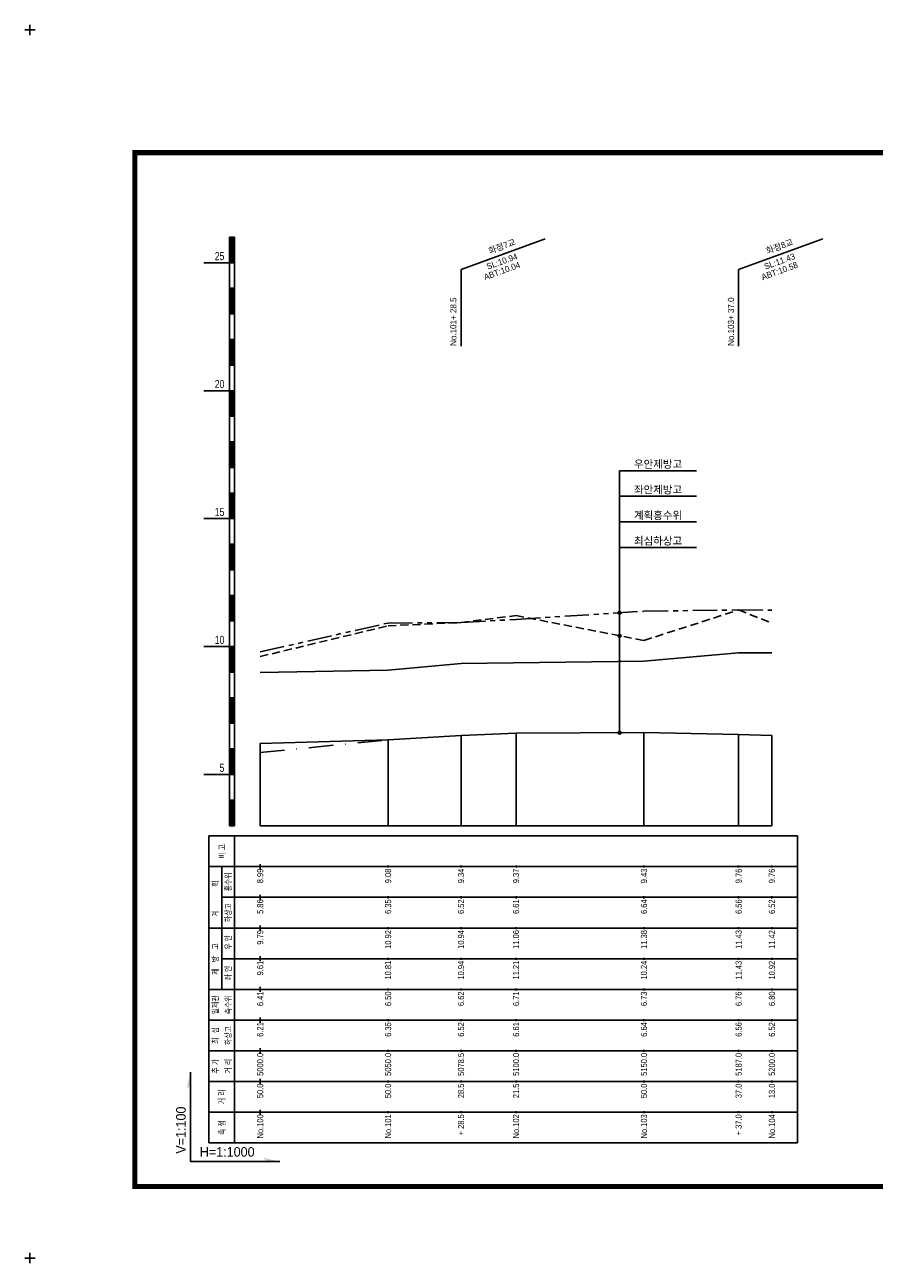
# Model space of a CAD drawing. Header units: metres. Extents: x -2 to 1691, y -14 to 5352.
# Tile 21 of 23: x -2 to 330, y 4786 to 5270. Entities that reach past the tile are written whole.
import ezdxf
from ezdxf.enums import TextEntityAlignment as Align

# ---------------------------------------------------------------- set-up
doc = ezdxf.new("R2010")
doc.units = ezdxf.units.M
doc.header["$LTSCALE"] = 5
for name, pattern in [('CENTER', [50.8, 31.75, -6.35, 6.35, -6.35]), ('DASHDOT2', [12.7, 6.35, -3.175, 0, -3.175]), ('DASHED', [19.05, 12.7, -6.35]), ('PHANTOMX2', [127, 63.5, -12.7, 12.7, -12.7, 12.7, -12.7])]:
    doc.linetypes.add(name, pattern=pattern)
for name, color, linetype in [('BOX', 6, 'CONTINUOUS'), ('DT1', 3, 'CONTINUOUS'), ('FORM', 7, 'CONTINUOUS'), ('LT1', 4, 'CONTINUOUS'), ('ST1', 7, 'CONTINUOUS'), ('계획하상', 6, 'CONTINUOUS'), ('계획홍수위', 6, 'CONTINUOUS'), ('우안제방고', 3, 'CONTINUOUS'), ('좌안제방고', 2, 'CONTINUOUS')]:
    doc.layers.add(name, color=color, linetype=linetype)
doc.styles.get("Standard").update_dxf_attribs({"font": 'Gulim.ttf', "width": 0.8})
doc.styles.add('굴림', font='Gulim.ttf')

msp = doc.modelspace()

# ---------------------------------------------------------------- hatches: boundary and pattern name
at = {"layer": 'LT1', "linetype": 'Continuous'}
h = msp.add_hatch(color=2, dxfattribs=at)
edge = h.paths.add_edge_path()
edge.add_arc((230.5, 5040.19), 0.549, 0, 360)
h = msp.add_hatch(color=2, dxfattribs=at)
edge = h.paths.add_edge_path()
edge.add_arc((230.5, 5031.24), 0.549, 0, 360)
h = msp.add_hatch(color=2, dxfattribs=at)
edge = h.paths.add_edge_path()
edge.add_arc((230.5, 5021.18), 0.549, 0, 360)
h = msp.add_hatch(color=2, dxfattribs=at)
edge = h.paths.add_edge_path()
edge.add_arc((230.5, 4993.34), 0.549, 0, 360)

# ---------------------------------------------------------------- linework, layer by layer
at = {"layer": 'BOX', "color": 6, "linetype": 'Continuous', "const_width": 2}
msp.add_lwpolyline([(41, 4816), (619, 4816), (619, 5220), (41, 5220)], close=True, dxfattribs=at)
at = {"layer": 'FORM', "color": 7}
for q in [(62.76, 4860.64), (97.64, 4825.76)]:
    msp.add_line((62.76, 4825.76), q, dxfattribs=at)
for points in [[(62.76, 4860.64), (61.26, 4854.14), (62.76, 4855.64)], [(97.64, 4825.76), (91.14, 4827.26), (92.64, 4825.76)]]:
    msp.add_solid(points, dxfattribs=at)
at = {"layer": 'LT1', "linetype": 'Continuous'}
for p, q in [((78, 4957), (78, 5187)), ((78, 5187), (80, 5187)), ((78.5, 5186.8), (78.5, 5177.2)), ((79, 5186.8), (79, 5177.2)), ((79.5, 5186.8), (79.5, 5177.2)), ((80, 4957), (80, 5187)), ((168.5, 5174.4), (201.39, 5186.37)), ((277, 5174.4), (309.89, 5186.37)), ((68, 5177), (78, 5177)), ((78, 5177), (80, 5177)), ((168.5, 5144.4), (168.5, 5174.4)), ((277, 5144.4), (277, 5174.4)), ((78, 5167), (80, 5167)), ((78.5, 5166.8), (78.5, 5157.2)), ((79, 5166.8), (79, 5157.2)), ((79.5, 5166.8), (79.5, 5157.2)), ((78, 5157), (80, 5157)), ((78, 5147), (80, 5147)), ((78.5, 5146.8), (78.5, 5137.2)), ((79, 5146.8), (79, 5137.2)), ((79.5, 5146.8), (79.5, 5137.2)), ((78, 5137), (80, 5137)), ((68, 5127), (78, 5127)), ((78, 5127), (80, 5127)), ((78.5, 5126.8), (78.5, 5117.2)), ((79, 5126.8), (79, 5117.2)), ((79.5, 5126.8), (79.5, 5117.2)), ((78, 5117), (80, 5117)), ((78, 5107), (80, 5107)), ((78.5, 5106.8), (78.5, 5097.2)), ((79, 5106.8), (79, 5097.2)), ((79.5, 5106.8), (79.5, 5097.2)), ((78, 5097), (80, 5097)), ((78, 5087), (80, 5087)), ((78.5, 5086.8), (78.5, 5077.2)), ((79, 5086.8), (79, 5077.2)), ((79.5, 5086.8), (79.5, 5077.2)), ((68, 5077), (78, 5077)), ((78, 5077), (80, 5077)), ((78, 5067), (80, 5067)), ((78.5, 5066.8), (78.5, 5057.2)), ((79, 5066.8), (79, 5057.2)), ((79.5, 5066.8), (79.5, 5057.2)), ((78, 5057), (80, 5057)), ((78, 5047), (80, 5047)), ((78.5, 5046.8), (78.5, 5037.2)), ((79, 5046.8), (79, 5037.2)), ((79.5, 5046.8), (79.5, 5037.2)), ((78, 5037), (80, 5037)), ((68, 5027), (78, 5027)), ((78, 5027), (80, 5027)), ((78.5, 5026.8), (78.5, 5017.2)), ((79, 5026.8), (79, 5017.2)), ((79.5, 5026.8), (79.5, 5017.2)), ((78, 5017), (80, 5017)), ((78, 5007), (80, 5007)), ((78.5, 5006.8), (78.5, 4997.2)), ((79, 5006.8), (79, 4997.2)), ((79.5, 5006.8), (79.5, 4997.2)), ((78, 4997), (80, 4997)), ((140, 4957), (140, 4990.5)), ((168.5, 4957), (168.5, 4992.2)), ((190, 4957), (190, 4993.1)), ((240, 4957), (240, 4993.4)), ((277, 4957), (277, 4992.6)), ((290, 4957), (290, 4992.2)), ((78, 4987), (80, 4987)), ((78.5, 4986.8), (78.5, 4977.2)), ((79, 4986.8), (79, 4977.2)), ((79.5, 4986.8), (79.5, 4977.2)), ((90, 4957), (90, 4989.1)), ((68, 4977), (78, 4977)), ((78, 4977), (80, 4977)), ((78, 4967), (80, 4967)), ((78.5, 4966.8), (78.5, 4957.2)), ((79, 4966.8), (79, 4957.2)), ((79.5, 4966.8), (79.5, 4957.2)), ((78, 4957), (80, 4957)), ((90, 4957), (290, 4957)), ((90, 4940), (90, 4942)), ((140, 4940.6), (140, 4941.4)), ((168.5, 4940.6), (168.5, 4941.4)), ((190, 4940.6), (190, 4941.4)), ((240, 4940.6), (240, 4941.4)), ((277, 4940.6), (277, 4941.4)), ((290, 4940.6), (290, 4941.4)), ((90, 4928), (90, 4930)), ((140, 4928.6), (140, 4929.4)), ((168.5, 4928.6), (168.5, 4929.4)), ((190, 4928.6), (190, 4929.4)), ((240, 4928.6), (240, 4929.4)), ((277, 4928.6), (277, 4929.4)), ((290, 4928.6), (290, 4929.4)), ((90, 4916), (90, 4918)), ((140, 4916.6), (140, 4917.4)), ((168.5, 4916.6), (168.5, 4917.4)), ((190, 4916.6), (190, 4917.4)), ((240, 4916.6), (240, 4917.4)), ((277, 4916.6), (277, 4917.4)), ((290, 4916.6), (290, 4917.4)), ((90, 4904), (90, 4906)), ((140, 4904.6), (140, 4905.4)), ((168.5, 4904.6), (168.5, 4905.4)), ((190, 4904.6), (190, 4905.4)), ((240, 4904.6), (240, 4905.4)), ((277, 4904.6), (277, 4905.4)), ((290, 4904.6), (290, 4905.4)), ((90, 4892), (90, 4894)), ((140, 4892.6), (140, 4893.4)), ((168.5, 4892.6), (168.5, 4893.4)), ((190, 4892.6), (190, 4893.4)), ((240, 4892.6), (240, 4893.4)), ((277, 4892.6), (277, 4893.4)), ((290, 4892.6), (290, 4893.4)), ((90, 4880), (90, 4882)), ((140, 4880.6), (140, 4881.4)), ((168.5, 4880.6), (168.5, 4881.4)), ((190, 4880.6), (190, 4881.4)), ((240, 4880.6), (240, 4881.4)), ((277, 4880.6), (277, 4881.4)), ((290, 4880.6), (290, 4881.4)), ((90, 4868), (90, 4870)), ((140, 4868.6), (140, 4869.4)), ((168.5, 4868.6), (168.5, 4869.4)), ((190, 4868.6), (190, 4869.4)), ((240, 4868.6), (240, 4869.4)), ((277, 4868.6), (277, 4869.4)), ((290, 4868.6), (290, 4869.4)), ((90, 4856), (90, 4858)), ((140, 4856.6), (140, 4857.4)), ((168.5, 4856.6), (168.5, 4857.4)), ((190, 4856.6), (190, 4857.4)), ((240, 4856.6), (240, 4857.4)), ((277, 4856.6), (277, 4857.4)), ((290, 4856.6), (290, 4857.4)), ((90, 4844), (90, 4846)), ((140, 4844.6), (140, 4845.4)), ((168.5, 4844.6), (168.5, 4845.4)), ((190, 4844.6), (190, 4845.4)), ((240, 4844.6), (240, 4845.4)), ((277, 4844.6), (277, 4845.4)), ((290, 4844.6), (290, 4845.4))]:
    msp.add_line(p, q, dxfattribs=at)
at = {"layer": 'LT1', "color": 2, "linetype": 'Continuous'}
for points in [[(230.5, 5095.72), (260.5, 5095.72)], [(230.5, 5095.72), (230.5, 4993.34)], [(230.5, 5085.72), (260.5, 5085.72)], [(230.5, 5075.72), (260.5, 5075.72)], [(230.5, 5065.72), (260.5, 5065.72)]]:
    msp.add_lwpolyline(points, dxfattribs=at)
at = {"layer": 'LT1', "linetype": 'Continuous'}
msp.add_lwpolyline([(90, 4989.1), (90, 4989.1), (140, 4990.5), (168.5, 4992.2), (190, 4993.1), (190, 4993.1), (240, 4993.4), (277, 4992.6), (290, 4992.2)], dxfattribs=at)
at = {"layer": 'LT1', "color": 2, "linetype": 'Continuous'}
for centre in [(230.5, 5040.19), (230.5, 5031.24), (230.5, 4993.34)]:
    msp.add_circle(centre, 0.549, dxfattribs=at)
at = {"layer": 'ST1', "linetype": 'Continuous'}
for p, q in [((-2, 5268), (2, 5268)), ((0, 5266), (0, 5270)), ((70, 4833), (70, 4953)), ((70, 4953), (300, 4953)), ((80, 4833), (80, 4953)), ((300, 4833), (300, 4953)), ((70, 4941), (300, 4941)), ((75, 4917), (75, 4941)), ((75, 4929), (300, 4929)), ((70, 4917), (300, 4917)), ((75, 4893), (75, 4917)), ((75, 4905), (300, 4905)), ((70, 4893), (300, 4893)), ((70, 4881), (300, 4881)), ((70, 4869), (300, 4869)), ((70, 4857), (300, 4857)), ((70, 4845), (300, 4845)), ((70, 4833), (300, 4833)), ((-2, 4788), (2, 4788)), ((0, 4786), (0, 4790))]:
    msp.add_line(p, q, dxfattribs=at)
at = {"layer": '계획하상', "linetype": 'DASHDOT2', "ltscale": 0.3}
msp.add_lwpolyline([(90, 4985.61), (140, 4990.5)], dxfattribs=at)
at = {"layer": '계획홍수위', "linetype": 'CENTER'}
msp.add_lwpolyline([(90, 5016.9), (140, 5017.8), (168.5, 5020.4), (240, 5021.3), (277, 5024.6), (290, 5024.6)], dxfattribs=at)
at = {"layer": '우안제방고', "linetype": 'PHANTOMX2', "ltscale": 0.03}
msp.add_lwpolyline([(90, 5024.9), (90, 5024.9), (140, 5036.2), (168.5, 5036.4), (190, 5037.6), (190, 5037.6), (240, 5040.8), (277, 5041.3), (290, 5041.2)], dxfattribs=at)
at = {"layer": '좌안제방고', "linetype": 'DASHED', "ltscale": 0.05}
msp.add_lwpolyline([(90, 5023.1), (90, 5023.1), (140, 5035.1), (168.5, 5036.4), (190, 5039.1), (190, 5039.1), (240, 5029.4), (277, 5041.3), (290, 5036.2)], dxfattribs=at)

# ---------------------------------------------------------------- texts
at = {"layer": 'DT1', "linetype": 'Continuous'}
for s, p in [('화정7교', (184.5, 5183.39)), ('화정8교', (293, 5183.39)), ('SL:10.94', (184.5, 5177.52)), ('SL:11.43', (293, 5177.52)), ('ABT:10.04', (184.5, 5173.81)), ('ABT:10.58', (293, 5173.81))]:
    msp.add_text(s, height=2.4, rotation=20, dxfattribs=at).set_placement(p, align=Align.MIDDLE_CENTER)
at = {"layer": 'DT1', "linetype": 'Continuous', "width": 0.8}
for s, p in [('25', (76, 5178)), ('20', (76, 5128)), ('15', (76, 5078)), ('10', (76, 5028)), ('5', (76, 4978))]:
    msp.add_text(s, height=3.2, dxfattribs=at).set_placement(p, align=Align.RIGHT)
at = {"layer": 'DT1', "linetype": 'Continuous'}
for s, p in [('No.101+ 28.5', (165.5, 5144.5)), ('No.103+ 37.0 ', (274, 5144.5))]:
    msp.add_text(s, height=2.4, rotation=90, dxfattribs=at).set_placement(p, align=Align.MIDDLE_LEFT)
for s, p in [('우안제방고', (245.5, 5098.3)), ('좌안제방고', (245.5, 5088.3)), ('계획홍수위', (245.5, 5078.3)), ('최심하상고', (245.5, 5068.3))]:
    msp.add_text(s, height=3, dxfattribs=at).set_placement(p, align=Align.MIDDLE_CENTER)
at = {"layer": 'DT1', "linetype": 'Continuous', "width": 0.8}
for s, p in [('비 고', (75.06, 4947)), ('홍수위', (77.5, 4935)), ('  획', (72.5, 4933.5)), ('   계', (72.5, 4921.5)), ('하상고', (77.5, 4923)), (' 우 안', (77.5, 4911)), ('제   방   고', (72.5, 4904.91)), (' 좌 안', (77.5, 4899)), ('일제관', (72.5, 4887)), ('측수위', (77.5, 4887)), ('최  심', (72.5, 4875)), ('하상고', (77.5, 4875)), ('추 가', (72.5, 4863)), ('거 리', (77.5, 4863)), ('거 리', (75, 4851)), ('측 점', (75, 4839))]:
    msp.add_text(s, height=2.4, rotation=90, dxfattribs=at).set_placement(p, align=Align.MIDDLE_CENTER)
at = {"layer": 'DT1', "linetype": 'PHANTOMX2', "width": 0.8}
for s, p in [('8.99', (90, 4940.2)), ('9.08', (140, 4940.2)), ('9.34', (168.5, 4940.2)), ('9.37', (190, 4940.2)), ('9.43', (240, 4940.2)), ('9.76', (277, 4940.2)), ('9.76', (290, 4940.2)), ('  9.79', (90, 4916.2)), (' 10.92', (140, 4916.2)), (' 10.94', (168.5, 4916.2)), (' 11.06', (190, 4916.2)), (' 11.38', (240, 4916.2)), (' 11.43', (277, 4916.2)), (' 11.42', (290, 4916.2))]:
    msp.add_text(s, height=2.4, rotation=90, dxfattribs=at).set_placement(p, align=Align.MIDDLE_RIGHT)
at = {"layer": 'DT1', "color": 2, "linetype": 'PHANTOMX2', "width": 0.8}
for s, p in [('5.86', (90, 4928.2)), ('6.35', (140, 4928.2)), ('6.52', (168.5, 4928.2)), ('6.61', (190, 4928.2)), ('6.64', (240, 4928.2)), ('6.56', (277, 4928.2)), ('6.52', (290, 4928.2))]:
    msp.add_text(s, height=2.4, rotation=90, dxfattribs=at).set_placement(p, align=Align.MIDDLE_RIGHT)
at = {"layer": 'DT1', "linetype": 'CENTER', "width": 0.8}
for s, p in [('9.61', (90, 4904.2)), (' 10.81', (140, 4904.2)), (' 10.94', (168.5, 4904.2)), (' 11.21', (190, 4904.2)), (' 10.24', (240, 4904.2)), (' 11.43', (277, 4904.2)), (' 10.92', (290, 4904.2))]:
    msp.add_text(s, height=2.4, rotation=90, dxfattribs=at).set_placement(p, align=Align.MIDDLE_RIGHT)
at = {"layer": 'DT1', "linetype": 'DASHED', "width": 0.8}
for s, p in [('  6.41', (90, 4892.2)), ('  6.50', (140, 4892.2)), ('  6.62', (168.5, 4892.2)), ('  6.71', (190, 4892.2)), ('  6.73', (240, 4892.2)), ('  6.76', (277, 4892.2)), ('  6.80', (290, 4892.2))]:
    msp.add_text(s, height=2.4, rotation=90, dxfattribs=at).set_placement(p, align=Align.MIDDLE_RIGHT)
at = {"layer": 'DT1', "linetype": 'Continuous', "width": 0.8}
for s, p in [('  6.21', (90, 4880.2)), ('  6.35', (140, 4880.2)), ('  6.52', (168.5, 4880.2)), ('  6.61', (190, 4880.2)), ('  6.64', (240, 4880.2)), ('  6.56', (277, 4880.2)), ('6.52', (290, 4880.2)), ('  5000.0', (90, 4868.2)), ('  5050.0', (140, 4868.2)), ('  5078.5', (168.5, 4868.2)), ('  5100.0', (190, 4868.2)), ('  5150.0', (240, 4868.2)), ('  5187.0', (277, 4868.2)), ('  5200.0', (290, 4868.2)), ('50.0', (90, 4856.2)), ('50.0', (140, 4856.2)), ('28.5', (168.5, 4856.2)), ('21.5', (190, 4856.2)), ('50.0', (240, 4856.2)), ('  37.0', (277, 4856.2)), ('  13.0', (290, 4856.2)), ('No.100', (90, 4844.2)), ('No.101', (140, 4844.2)), ('+ 28.5', (168.5, 4844.2)), ('No.102', (190, 4844.2)), ('No.103', (240, 4844.2)), ('+ 37.0', (277, 4844.2)), ('No.104', (290, 4844.2))]:
    msp.add_text(s, height=2.4, rotation=90, dxfattribs=at).set_placement(p, align=Align.MIDDLE_RIGHT)
at = {"layer": 'FORM', "color": 7, "style": '굴림'}
msp.add_text('V=1:100', height=3.75, rotation=90, dxfattribs=at).set_placement((60.89, 4828.81))
msp.add_text('H=1:1000', height=3.75, dxfattribs=at).set_placement((66.41, 4827.64))

doc.saveas('drawing.dxf')
